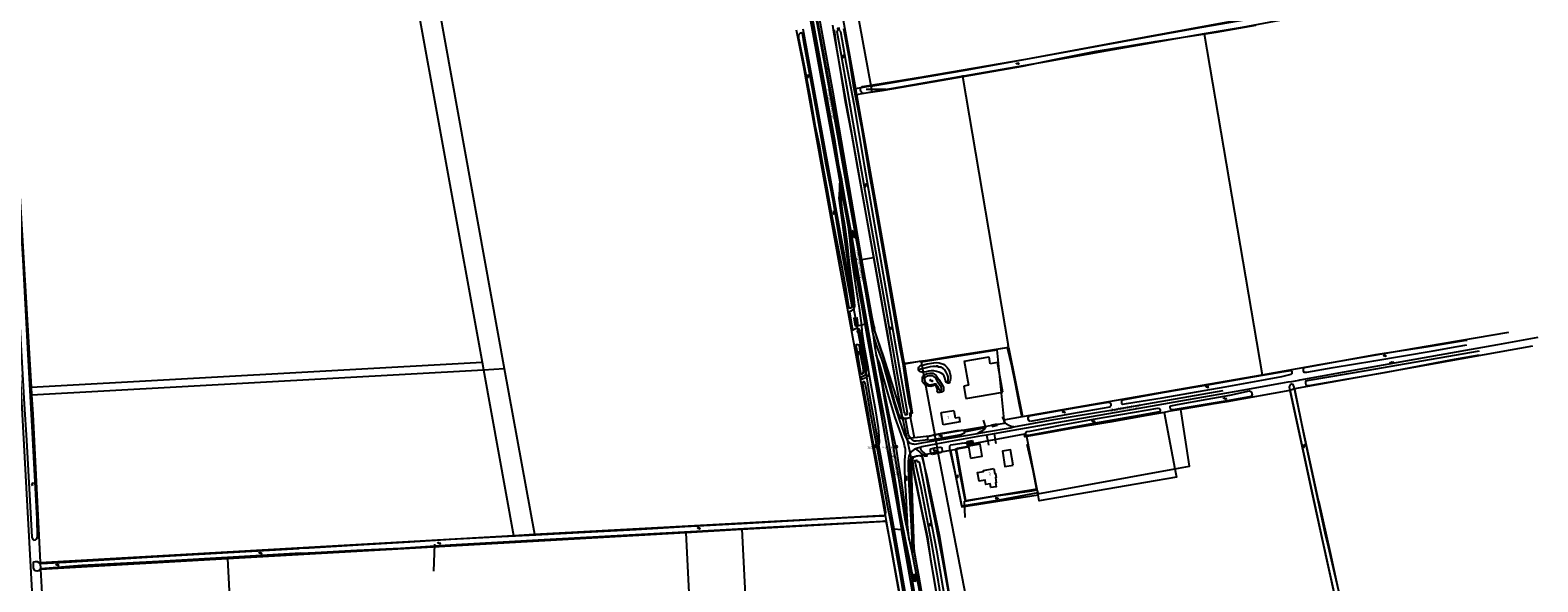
# Model space of a CAD drawing. Header units: metres. Extents: x 51973 to 58000, y 375000 to 380663.
# Tile 31 of 56: x 56781 to 58000, y 377122 to 377568. Entities that reach past the tile are written whole.
import ezdxf
from ezdxf.enums import TextEntityAlignment as Align

# ---------------------------------------------------------------- set-up
doc = ezdxf.new("R2010")
doc.units = ezdxf.units.M
doc.header["$LTSCALE"] = 0.1
doc.layers.get('0').update_dxf_attribs({"linetype": 'CONTINUOUS'})
doc.layers.add('B-WA-OG-TOPOGRAFIE-G', color=253, linetype='CONTINUOUS')
doc.styles.add('ISOCP', font='ISOCP.shx', dxfattribs={"height": 1.8})

# ---------------------------------------------------------------- blocks, each defined once
blk = doc.blocks.new('M01')
at = {"color": 0}
for radius in [1.05, 0.625]:
    blk.add_circle((0, 0), radius, dxfattribs=at)
blk = doc.blocks.new('BIJPIJL')
at = {"color": 0}
blk.add_line((0, 0), (1, 0), dxfattribs=at)
blk = doc.blocks.new('S024')
at = {"color": 0}
for p, q in [((0, 1.2), (6.7, 1.2)), ((0, 0), (6.7, 0)), ((0.2, 1.2), (0.2, 0)), ((1.2, 1.5), (1.2, 1.2)), ((1.2, 0), (1.2, -1.2)), ((2.3, 1.2), (2.3, 0)), ((3.4, 1.5), (3.4, 1.2)), ((3.4, 0), (3.4, -1.2)), ((4.4, 1.2), (4.4, 0)), ((5.4, 1.5), (5.4, 1.2)), ((5.4, 0), (5.4, -1.2)), ((6.5, 1.2), (6.5, 0)), ((0, -1.2), (6.7, -1.2)), ((0.2, -1.2), (0.2, -1.5)), ((2.3, -1.2), (2.3, -1.5)), ((4.4, -1.2), (4.4, -1.5)), ((6.5, -1.2), (6.5, -1.5))]:
    blk.add_line(p, q, dxfattribs=at)
blk = doc.blocks.new('S016')
at = {"color": 0, "linetype": 'Continuous'}
for points in [[(0, -0.4), (2.6, 1.1)], [(2.6, -1.2), (0, 0.4)], [(5.1, -1.2), (1.1, 1.1)], [(1.1, -1.2), (5.1, 1.1)], [(6.2, -0.4), (3.5, 1.1)], [(3.5, -1.2), (6.2, 0.4)]]:
    blk.add_lwpolyline(points, dxfattribs=at)
blk = doc.blocks.new('S012')
at = {"color": 0}
for p, q in [((1.2, 2), (0, 0)), ((1.2, -2), (0, 0)), ((1.4, 0), (0.2, 2)), ((1.4, 0), (0.2, -2))]:
    blk.add_line(p, q, dxfattribs=at)
blk = doc.blocks.new('S026')
at = {"color": 0}
for p, q in [((0, 0), (4.4, 0)), ((0.2, 0.5), (0.2, 0)), ((1.2, 0), (1.2, -0.5)), ((2.2, 0.5), (2.2, 0)), ((3.2, 0), (3.2, -0.5)), ((4.2, 0.5), (4.2, 0))]:
    blk.add_line(p, q, dxfattribs=at)
blk = doc.blocks.new('S022')
at = {"color": 0}
for p, q in [((0, 1.2), (0.3, 1.2)), ((0.3, -2.3), (0.3, 2.3)), ((0.3, 2.1), (1.5, 2.1)), ((0.3, 0), (1.5, 0)), ((1.5, -2.3), (1.5, 2.3)), ((1.5, 1.1), (1.8, 1.1)), ((0, -1.1), (0.3, -1.1)), ((0.3, -2.1), (1.5, -2.1)), ((1.5, -1), (1.8, -1))]:
    blk.add_line(p, q, dxfattribs=at)
blk = doc.blocks.new('S05')
at = {"color": 0}
for p, q in [((0.1, 0.3), (0.4, 0.6)), ((0.1, -0.2), (0.4, 0.1)), ((0.4, 0.6), (0.7, 0.7)), ((0.4, 0.1), (0.7, 0.2)), ((0.7, 0.7), (1, 0.6)), ((0.7, 0.2), (1, 0.1)), ((1, 0.6), (1.3, 0.4)), ((1, 0.1), (1.4, -0.1)), ((1.3, 0.4), (1.7, 0.1)), ((1.7, 0.1), (2, 0)), ((2, 0), (2.3, 0.2)), ((2.3, 0.2), (2.6, 0.4)), ((1.4, -0.1), (1.7, -0.4)), ((1.7, -0.4), (2, -0.5)), ((2, -0.5), (2.3, -0.3)), ((2.3, -0.3), (2.6, -0.1))]:
    blk.add_line(p, q, dxfattribs=at)
blk = doc.blocks.new('S04')
at = {"color": 0}
for p, q in [((0, 0.5), (0.5, 0.5)), ((0, 0.3), (1, 0.3)), ((0, 0), (0.5, 0)), ((0, -0.3), (1, -0.3)), ((0, -0.5), (0.5, -0.5))]:
    blk.add_line(p, q, dxfattribs=at)

msp = doc.modelspace()

# ---------------------------------------------------------------- linework, layer by layer
at = {"layer": 'B-WA-OG-TOPOGRAFIE-G'}
for points in [[(57431.635, 377477.995), (57413.732, 377576.929), (57410.406, 377593.709), (57408.363, 377604.017), (57405.805, 377616.92), (57403.185, 377629.509), (57400.826, 377643.214), (57397.888, 377660.484), (57395.338, 377675.548), (57393.205, 377689.956), (57387.456, 377721.213), (57385.985, 377729.21), (57364.229, 377847.495), (57356.368, 377892.843), (57352.614, 377914.372), (57351.345, 377921.651), (57349.715, 377930.998), (57337.471, 378000)], [(57340.645, 378000), (57352.52, 377932.651), (57357.209, 377905.785), (57359.386, 377893.31), (57359.556, 377892.338), (57359.725, 377891.369), (57367.417, 377848.307), (57395.706, 377691.53), (57402.249, 377652.487), (57404.257, 377640.501), (57404.315, 377640.205), (57409.734, 377612.382), (57416.277, 377577.497), (57427.009, 377519.454), (57435.578, 377472.796)], [(57403.288, 377768.089), (57439.27, 377570.63), (57448.03, 377521.18)], [(57415.241, 377770.12), (57460.47, 377523.35)], [(57453.561, 377517.513), (57452.453, 377518.68), (57452.109, 377520.282), (57452.373, 377521.834), (57453.749, 377522.73), (57503.937, 377530.991), (57585.902, 377545.041), (57664.188, 377559.561), (57753.858, 377576.057), (57787.997, 377582.802), (57860.118, 377594.342), (57947.499, 377608.811), (57948.813, 377610.321), (57947.74, 377617.568), (57944.211, 377660.119)], [(57431.454, 377471.064), (57426.33, 377503.023), (57414.156, 377569.35), (57409.409, 377594.329), (57405.903, 377600.727), (57400.964, 377616.268), (57397.218, 377629.874), (57394.184, 377641.012), (57391.964, 377648.359), (57390.936, 377651.095)], [(57088.434, 377617.319), (57146.154, 377299.983)], [(57105.35, 377618.19), (57164.08, 377294.69)], [(57438.782, 377462.789), (57427.937, 377519.777), (57415.4, 377586.797), (57408.095, 377625.843)], [(57411.545, 377618.276), (57429.725, 377518.206), (57452.863, 377382.985)], [(57460.517, 377523.098), (57538.313, 377536.292), (57612.632, 377549.698), (57680.216, 377562.257), (57728.315, 377570.905), (57803.271, 377583.89), (57879.509, 377597.231), (57948.209, 377609.131)], [(56764.713, 377600.644), (56771.24, 377452.46), (56781.365, 377279.726)], [(57953.023, 377604.141), (57897.42, 377594.783), (57831.248, 377583.786), (57760.869, 377570.682), (57730.223, 377565.379)], [(57400.085, 377568.597), (57405.93, 377539.098), (57434.57, 377380.564), (57466.127, 377209.182), (57472.012, 377176.292)], [(57405.443, 377569.496), (57438.83, 377386.807), (57446.362, 377344.992)], [(57411.134, 377578.82), (57428.937, 377481.934), (57436.019, 377443.162)], [(57429.467, 377572.371), (57430.13, 377568.76), (57462.748, 377384.484)], [(57432.008, 377562.04), (57431.37, 377566.568), (57431.246, 377568.785)], [(57435.123, 377568.213), (57434.928, 377569.935), (57433.607, 377569.751), (57433.761, 377568.093)], [(57435.123, 377568.213), (57436.07, 377567.198), (57440.308, 377542.547), (57446.831, 377508.894), (57455.033, 377459.149), (57463.444, 377410.955), (57475.277, 377343.14), (57483.515, 377295.83), (57490.006, 377259.299), (57489.692, 377259.013)], [(57438.536, 377569.78), (57442.36, 377548.061), (57446.283, 377524.025), (57449.035, 377510.166), (57452.72, 377491.078), (57455.941, 377471.985), (57458.829, 377453.965), (57463.014, 377431.814), (57467.444, 377405.352), (57473.351, 377371.722), (57478.434, 377343.554), (57483.853, 377310.996), (57486.319, 377298.946), (57486.343, 377298.79), (57489.191, 377280.054), (57491.21, 377266.976), (57492.81, 377260.472), (57492.921, 377257.785), (57492.744, 377256.22), (57492.082, 377254.989), (57490.79, 377254.521)], [(57469.603, 377519.679), (57518.345, 377528.03), (57583.064, 377539.17), (57608.982, 377544.688), (57642.831, 377551.29), (57690.492, 377559.324), (57739.761, 377566.745), (57771.954, 377572.558)], [(56757.601, 377567.286), (56761.492, 377492.487), (56767.186, 377385.701), (56773.212, 377272.771), (56778.168, 377183.528), (56782.643, 377100.134), (56787.606, 377005.779), (56787.933, 377000)], [(57417.623, 377497.634), (57411.678, 377529.801), (57406.308, 377558.991), (57405.494, 377564.433), (57405.217, 377565.725), (57404.708, 377566.141), (57404.02, 377566.066), (57403.449, 377565.87), (57402.745, 377565.551), (57402.321, 377564.963), (57402.099, 377564.417), (57401.974, 377563.666), (57401.97, 377562.904), (57402.071, 377561.869), (57402.351, 377560.815), (57406.506, 377539.598), (57412.011, 377511.396), (57415.624, 377490.456), (57418.672, 377475.596)], [(57490.79, 377254.521), (57489.783, 377254.267), (57488.556, 377254.262), (57487.308, 377254.6), (57486.247, 377255.422), (57485.382, 377258.018), (57482.765, 377272.724), (57478.856, 377294.172), (57474.644, 377320.717), (57471.27, 377338.206), (57466.633, 377363.975), (57461.046, 377395.471), (57455.562, 377425.178), (57449.942, 377456.636), (57445.135, 377484.249), (57440.094, 377510.507), (57436.032, 377535.991), (57433.395, 377551.836), (57432.008, 377562.04)], [(57487.938, 377258.624), (57487.51, 377260.054), (57482.016, 377289.564), (57472.791, 377342.567), (57459.342, 377418.615), (57446.232, 377493.835), (57436.723, 377547.832), (57433.415, 377567.066), (57433.761, 377568.093)], [(57730.223, 377565.379), (57702.245, 377560.54), (57651.657, 377551.668), (57602.373, 377542.913), (57535.78, 377531.281), (57534.717, 377531.093)], [(57730.223, 377565.379), (57776.913, 377289.82)], [(57448.03, 377521.18), (57460.47, 377523.35)], [(57448.03, 377521.18), (57448.86, 377516.48)], [(57453.561, 377517.513), (57454.578, 377517.474), (57469.603, 377519.679)], [(57460.47, 377523.35), (57460.517, 377523.098)], [(57460.517, 377523.098), (57461.34, 377518.64)], [(57527.588, 377529.835), (57461.429, 377518.153)], [(57534.717, 377531.093), (57533.529, 377530.883), (57527.588, 377529.835)], [(57534.717, 377531.093), (57571.553, 377313.518)], [(57448.86, 377516.48), (57461.34, 377518.64)], [(57448.86, 377516.48), (57487.527, 377298.449)], [(57461.34, 377518.64), (57461.429, 377518.153)], [(57418.672, 377475.596), (57421.524, 377459.7), (57425.171, 377439.182), (57428.569, 377421.05), (57432.202, 377401.308), (57437.125, 377377.132), (57440.607, 377357.261), (57442.077, 377346.667), (57442.768, 377344.216), (57443.389, 377343.936), (57443.763, 377343.924), (57444.546, 377343.937), (57445.067, 377344.531), (57445.114, 377346.227), (57441.75, 377365.236), (57435.708, 377396.6), (57430.277, 377429.191), (57424.388, 377459.387), (57417.623, 377497.634)], [(57431.454, 377471.064), (57434.084, 377457.178), (57435.42, 377448.998), (57435.344, 377446.012), (57435.219, 377443.466), (57435.064, 377440.013), (57434.908, 377435.281), (57435.023, 377432.111), (57435.562, 377428.247), (57436.265, 377422.967), (57437.052, 377416.915), (57438.027, 377409.375), (57439.371, 377401.843), (57440.897, 377391.234), (57442.517, 377377.355), (57444.741, 377358.484), (57445.338, 377352.082), (57445.322, 377349.296), (57445.114, 377346.227)], [(57495.311, 377122.167), (57491.83, 377140.709), (57488.839, 377154.823), (57486.571, 377166.091), (57484.301, 377178.694), (57483.121, 377186.386), (57481.517, 377196.947), (57479.374, 377210.163), (57475.948, 377230.006), (57471.514, 377254.574), (57466.744, 377280.163), (57463.188, 377299.515), (57459.803, 377319.064), (57456.318, 377339.062), (57451.714, 377364.659), (57448.117, 377384.736), (57445.058, 377402.54), (57440.096, 377429.652), (57436.679, 377448.32), (57434.715, 377459.053), (57431.635, 377477.995)], [(57435.578, 377472.796), (57439.283, 377451.52), (57448.964, 377397.387), (57451.5, 377383.548), (57453.504, 377371.583), (57456.191, 377356.894), (57458.45, 377344.341), (57459.745, 377336.862), (57461.674, 377325.522), (57462.281, 377321.723), (57463.594, 377313.514), (57464.959, 377305.814), (57465.034, 377305.388), (57467.176, 377293.558), (57469.288, 377282.587), (57470.858, 377274.17), (57474.05, 377256.738), (57476.726, 377242.704), (57479.95, 377223.693), (57482.241, 377209.747), (57485.005, 377192.265), (57488.154, 377173.098), (57490.125, 377162.888), (57491.562, 377156.198), (57492.562, 377151.544), (57493.938, 377144.895), (57496.239, 377133.778), (57499.871, 377114.208)], [(57438.782, 377462.789), (57452.764, 377383.521), (57459.662, 377344.468), (57463.811, 377324.335), (57465.962, 377317.801), (57467.954, 377311.043), (57471.159, 377302.447), (57473.222, 377293.747), (57475.848, 377281.927), (57479.445, 377268.462), (57481.51, 377262.019), (57482.727, 377258.49), (57483.602, 377256.258), (57484.68, 377254.896), (57486.126, 377254.2), (57488.556, 377254.262)], [(57436.679, 377448.32), (57436.309, 377434.55), (57436.92, 377426.164), (57437.958, 377418.406), (57438.845, 377412.891), (57439.918, 377405.24), (57441.31, 377395.227), (57442.458, 377384.503), (57444.093, 377371.347), (57445.722, 377359.953), (57446.838, 377351.061), (57447.415, 377345.391), (57446.947, 377343.467), (57445.942, 377342.443), (57444.46, 377341.251), (57443.173, 377340.757), (57445.798, 377325.714), (57447.512, 377326.836), (57448.761, 377327.311), (57449.72, 377327.281), (57450.817, 377326.992), (57451.638, 377325.026), (57453.417, 377315.137), (57455.054, 377305.635), (57456.064, 377300.02), (57456.696, 377295.086), (57456.673, 377292.556), (57456.247, 377290.37), (57455.408, 377288.966), (57453.854, 377288.278)], [(56777.54, 377236.957), (56782.025, 377158.424), (56782.635, 377156.445), (56783.543, 377156.061), (56784.967, 377156.302), (56786.021, 377156.985), (56786.499, 377158.777), (56786.367, 377173.236), (56782.553, 377243.189), (56778.736, 377311.145), (56774.927, 377382.604), (56771.739, 377436.63), (56771.283, 377438.568), (56770.016, 377438.837), (56768.028, 377438.664), (56767.219, 377437.892), (56766.969, 377436.611), (56766.861, 377434.458), (56767.93, 377406.85), (56771.787, 377338.108), (56775.8, 377266.05), (56777.54, 377236.957)], [(57445.877, 377351.885), (57434.99, 377432.62), (57436.019, 377443.162)], [(57436.019, 377443.162), (57441.604, 377412.582), (57455.769, 377330.704)], [(57453.854, 377288.278), (57452.454, 377288.023), (57452.917, 377286.184), (57455.236, 377286.95), (57456.44, 377287.433), (57457.586, 377288.089), (57458.203, 377288.686), (57458.61, 377289.487), (57458.903, 377290.502), (57458.923, 377291.869), (57458.925, 377292.014), (57458.279, 377295.868), (57456.629, 377304.593), (57455.485, 377311.82), (57454.25, 377319.171), (57453.627, 377324.773), (57453.206, 377329.961), (57452.566, 377335.436), (57451.234, 377343.731), (57450.34, 377350.113), (57449.216, 377356.854), (57448.034, 377363.892), (57447.026, 377370.987), (57446.136, 377376.82), (57445.275, 377383.536), (57444.655, 377389.621), (57443.875, 377398.102), (57442.552, 377409.696), (57440.586, 377421.876), (57440.096, 377429.652)], [(57464.52, 377286.107), (57463.003, 377293.749), (57461.868, 377299.582), (57460.667, 377306.016), (57459.432, 377312.775), (57458.124, 377321.075), (57457.321, 377325.774), (57456.117, 377332.336), (57454.801, 377338.932), (57453.685, 377343.878), (57452.551, 377350.053), (57451.467, 377356.071), (57450.233, 377362.862), (57448.756, 377370.411), (57447.269, 377378.857), (57446.277, 377386.041), (57445.636, 377391.898), (57442.552, 377409.696)], [(57452.863, 377382.985), (57462.748, 377384.484)], [(57452.863, 377382.985), (57463.246, 377325.916), (57470.622, 377304.911), (57485.55, 377257)], [(57462.748, 377384.484), (57478.8, 377293.8), (57485.55, 377257)], [(57445.877, 377351.885), (57446.362, 377344.992)], [(57446.362, 377344.992), (57449.235, 377329.339)], [(57454.312, 377291.092), (57455.261, 377291.994), (57455.686, 377293.083), (57455.845, 377294.916), (57455.665, 377297.649), (57454.325, 377305.389), (57452.709, 377313.885), (57451.432, 377320.586), (57450.78, 377322.952), (57450.213, 377324.283), (57449.13, 377324.922)], [(57449.235, 377329.339), (57455.769, 377330.704)], [(57449.235, 377329.339), (57456.933, 377288.134), (57459.661, 377271.472), (57478.995, 377165.062)], [(57455.769, 377330.704), (57467.637, 377264.911), (57472.651, 377235.967), (57485.229, 377164.609)], [(57448.374, 377313.197), (57448.888, 377314.204), (57450.104, 377314.325), (57451.087, 377313.956)], [(57448.374, 377313.197), (57448.819, 377310.925), (57451.762, 377293.265)], [(57451.762, 377293.265), (57452.148, 377291.415), (57452.46, 377290.806), (57452.886, 377290.519), (57453.51, 377290.428), (57453.977, 377290.655), (57454.312, 377291.092), (57454.517, 377292.942), (57454.305, 377295.886), (57453.36, 377300.348), (57452.204, 377306.997), (57451.232, 377313.023), (57451.087, 377313.956)], [(57462.281, 377321.723), (57463.949, 377316.688), (57465.723, 377311.469), (57468.015, 377305.369), (57469.07, 377302.36), (57470.146, 377299.179), (57472.212, 377292.171), (57474.973, 377281.612), (57479.172, 377267.072), (57483.774, 377252.83), (57487.594, 377241.99), (57489.162, 377238.5), (57490.149, 377236.562), (57491.126, 377235.469), (57491.842, 377234.791), (57492.536, 377234.432), (57493.391, 377234.132), (57494.241, 377233.857), (57495.02, 377233.769), (57495.826, 377233.73), (57497.646, 377233.99), (57503.031, 377234.977), (57514.609, 377236.802), (57533.754, 377240.047), (57546.919, 377242.332), (57554.039, 377243.568), (57573.297, 377246.962), (57576.251, 377247.508), (57608.605, 377253.483), (57656.161, 377261.457), (57659.145, 377261.957), (57660.673, 377262.213), (57700.629, 377269.108), (57745.527, 377277.092)], [(58000, 377319.791), (57967.334, 377314.008), (57908.011, 377303.424), (57859.871, 377294.869), (57807.471, 377285.365), (57806.68, 377285.221), (57800.63, 377284.147), (57797.738, 377283.633), (57791.806, 377282.58), (57760.536, 377277.029), (57711.095, 377268.356), (57658.869, 377259.263), (57617.001, 377252.002), (57575.418, 377244.695), (57560.24, 377242.037), (57554.193, 377240.978), (57546.929, 377239.706), (57514.496, 377233.85), (57501.804, 377231.366), (57501.16, 377231.206), (57498.215, 377230.475), (57496.55, 377229.73), (57495.629, 377229.318), (57494.38, 377228.417), (57493.294, 377227.656)], [(57501.285, 377300.69), (57571.825, 377312.182)], [(58000, 377319.791), (57967.334, 377314.008), (57908.011, 377303.424), (57859.871, 377294.869), (57807.471, 377285.365), (57806.68, 377285.221), (57800.63, 377284.147), (57797.738, 377283.633), (57791.806, 377282.58), (57760.536, 377277.029), (57711.095, 377268.356), (57658.869, 377259.263), (57617.001, 377252.002), (57575.418, 377244.695), (57560.24, 377242.037)], [(57571.825, 377312.182), (57571.553, 377313.518)], [(57571.825, 377312.182), (57583.271, 377255.865)], [(57776.913, 377289.82), (57823.749, 377298.08), (57910.021, 377312.806), (57976.642, 377324.156)], [(57995.762, 377312.96), (57803.124, 377278.315)], [(57942.799, 377317.407), (57940.386, 377317.076), (57909.574, 377312.008), (57868.707, 377305.861), (57830.222, 377298.798), (57810.902, 377295.431), (57810.272, 377294.822), (57810.091, 377293.919), (57810.183, 377293.032), (57810.328, 377292.194), (57810.887, 377291.757), (57813.228, 377291.816), (57834.529, 377295.495), (57867.432, 377301.126), (57915.411, 377309.223), (57934.83, 377312.491)], [(57934.83, 377312.491), (57942.64, 377313.997)], [(56781.365, 377279.726), (57146.154, 377299.983)], [(57146.154, 377299.983), (57147.287, 377293.756)], [(57491.562, 377156.198), (57490.608, 377163.68), (57490.577, 377164.403), (57490.312, 377170.594), (57489.719, 377180.347), (57489.055, 377192.263), (57488.403, 377203.391), (57488.041, 377214.592), (57487.921, 377220.426), (57488.229, 377223.926), (57488.464, 377226.131), (57488.512, 377227.63), (57488.489, 377228.521), (57488.453, 377229.571), (57488.27, 377230.626), (57487.824, 377232.414), (57487.106, 377235.609), (57485.03, 377241.721), (57480.198, 377255.156), (57474.987, 377272.234), (57471.003, 377286.347), (57467.508, 377299.009), (57466.743, 377301.05), (57464.959, 377305.814)], [(57466.743, 377301.05), (57469.083, 377286.923), (57470.728, 377278.447), (57474.439, 377259.993), (57478.435, 377242.071), (57480.986, 377229.484), (57482.855, 377217.262), (57485.163, 377204.06), (57486.903, 377190.78), (57488.11, 377178.732), (57490.577, 377164.403)], [(57486.343, 377298.79), (57506.273, 377301.65), (57528.992, 377305.335), (57570.885, 377311.793), (57574.338, 377297.2), (57577.282, 377282.789), (57580.546, 377265.824), (57582.586, 377255.542)], [(57501.285, 377300.69), (57487.527, 377298.449)], [(57501.285, 377300.69), (57501.364, 377300.26)], [(57501.364, 377300.26), (57562.468, 377310.031), (57568.043, 377253.217)], [(57501.364, 377300.26), (57512.255, 377240.832)], [(57536.04, 377300.69), (57556.14, 377304.19)], [(57536.04, 377300.69), (57539.39, 377281.23)], [(57557.13, 377298.57), (57556.14, 377304.19)], [(57952.606, 377305.683), (57929.401, 377301.618), (57877.255, 377291.602), (57814.783, 377280.747), (57813.343, 377280.731), (57812.506, 377281.331), (57812.434, 377282.825), (57812.413, 377284.763), (57815.008, 377285.4), (57861.204, 377293.276), (57952.699, 377309.209)], [(56781.732, 377273.457), (57147.216, 377293.753), (57147.254, 377293.755), (57147.287, 377293.756)], [(57147.287, 377293.756), (57164.08, 377294.69)], [(57147.287, 377293.756), (57171.63, 377159.781)], [(57164.08, 377294.69), (57188.49, 377160.74)], [(57466.18, 377227.964), (57467.464, 377235.139), (57467.367, 377240.101), (57466.852, 377246.705), (57464.609, 377260.566), (57461.908, 377275.421), (57458.923, 377291.869)], [(57487.527, 377298.449), (57487.63, 377297.87), (57493.85, 377258.82), (57491.82, 377258.38), (57495.58, 377238.91)], [(57522.697, 377282.869), (57523.194, 377285.116), (57523.088, 377287.974), (57522.586, 377289.809), (57521.431, 377291.874), (57520.281, 377293.703), (57519.108, 377294.808), (57517.231, 377295.764), (57515.322, 377296.289), (57512.863, 377296.545), (57510.617, 377296.489), (57508.459, 377296.221), (57504.107, 377295.119), (57502.057, 377294.631), (57499.175, 377293.769), (57498.963, 377295.104), (57499.45, 377296.011), (57500.131, 377296.625), (57501.001, 377297.214), (57503.475, 377297.816), (57506.192, 377298.486), (57511.426, 377299.35), (57513.945, 377299.601), (57515.78, 377299.523), (57517.46, 377298.974), (57519.249, 377298.224), (57521.026, 377296.941)], [(57521.026, 377296.941), (57522.3, 377295.603), (57523.58, 377293.668), (57524.459, 377291.313), (57524.938, 377288.971), (57524.992, 377286.89), (57524.766, 377285.168), (57524.531, 377283.987), (57524.258, 377283.379), (57523.761, 377282.943), (57522.697, 377282.869), (57521.601, 377283.393), (57520.923, 377284.877), (57520.487, 377287.161), (57519.736, 377288.539), (57518.642, 377290.144), (57517.326, 377291.146), (57515.447, 377291.828), (57513.617, 377292.465), (57511.423, 377292.833), (57509.408, 377292.847), (57507.417, 377292.636), (57505.606, 377292.249), (57503.312, 377291.908), (57501.754, 377291.894), (57500.767, 377292.046), (57499.382, 377293.076), (57499.175, 377293.769)], [(57514.334, 377277.944), (57513.67, 377279.974), (57512.934, 377281.564), (57510.829, 377280.734), (57509.07, 377280.224), (57507.056, 377280.441), (57505.716, 377280.897), (57504.067, 377281.833), (57503.228, 377282.845), (57502.377, 377284.08), (57502.185, 377286.044), (57502.42, 377287.416), (57502.652, 377288.534), (57503.078, 377289.137), (57504.187, 377289.827), (57505.574, 377290.462), (57507.037, 377290.875), (57508.582, 377291.067), (57509.791, 377291.092), (57510.657, 377290.95), (57511.557, 377290.464), (57512.383, 377289.853), (57513.235, 377289.037), (57515.412, 377285.904), (57518.796, 377280.767), (57519.221, 377279.527)], [(57515.039, 377283.188), (57514.175, 377285.015), (57513.32, 377286.511), (57512.58, 377287.64), (57511.594, 377288.422), (57510.62, 377288.777), (57509.026, 377288.834), (57507.602, 377288.848), (57506.311, 377288.615), (57505.044, 377288.179), (57504.188, 377287.443), (57504.011, 377286.488), (57504.037, 377285.502), (57504.25, 377284.58), (57504.602, 377283.869), (57505.045, 377283.194), (57505.864, 377282.57), (57506.493, 377282.143), (57507.446, 377281.732), (57508.805, 377281.676), (57509.979, 377281.804), (57511.275, 377282.176), (57512.129, 377282.435), (57513.008, 377282.477), (57513.699, 377281.616), (57514.316, 377280.439), (57514.86, 377279.144), (57515.542, 377277.806), (57516.141, 377277.234), (57516.94, 377277.183)], [(57563.03, 377299.61), (57557.13, 377298.57)], [(57567.23, 377275.8), (57563.03, 377299.61)], [(57583.271, 377255.865), (57646.82, 377266.919), (57720.935, 377279.948), (57776.913, 377289.82)], [(57792.87, 377288.393), (57800.58, 377290.126), (57801.343, 377290.738), (57801.362, 377291.748), (57801.312, 377292.366), (57800.84, 377292.909), (57800.062, 377293.029), (57791.271, 377291.687), (57769.311, 377287.685), (57735.847, 377281.805), (57696.284, 377275.044), (57664.101, 377269.244), (57663.337, 377268.607), (57663.189, 377267.365), (57663.343, 377266.604), (57663.673, 377266.174), (57664.446, 377266.085), (57667.363, 377266.444), (57696.157, 377271.042), (57746.98, 377280.008), (57779.628, 377285.838), (57792.87, 377288.393)], [(56781.365, 377279.726), (56781.732, 377273.457)], [(57454.095, 377284.042), (57453.704, 377283.552), (57453.695, 377282.669), (57455.088, 377274.862), (57457.754, 377260.726), (57460.656, 377243.786), (57464.564, 377223.101), (57469.135, 377197.263), (57471.877, 377182.484), (57472.312, 377178.363), (57472.232, 377177.456), (57472.104, 377176.805), (57471.896, 377176.481), (57471.585, 377176.103), (57471.264, 377175.808), (57470.638, 377175.516), (57469.652, 377175.497), (57441.4, 377173.965), (57403.069, 377171.768), (57355.854, 377169.09), (57310.054, 377166.742), (57270.793, 377164.301), (57229.406, 377162.181), (57189.568, 377159.994), (57162.002, 377158.631), (57120.816, 377156.422), (57087.767, 377154.394), (57045.988, 377151.938), (57006.127, 377149.611)], [(57486.692, 377114.423), (57484.044, 377130.77), (57481.688, 377142.455), (57478.968, 377159.313), (57476.333, 377172.252), (57474.063, 377184.048), (57470.96, 377200.658), (57468.101, 377217.362), (57466.18, 377227.964), (57464.379, 377237.907), (57460.889, 377255.935), (57456.811, 377279.283), (57455.883, 377282.885), (57455.372, 377284.014), (57454.626, 377284.152), (57454.095, 377284.042)], [(57515.359, 377000), (57515.288, 377002.031), (57514.95, 377009.207), (57513.39, 377017.96), (57510.786, 377028.056), (57507.353, 377043.691), (57503.285, 377069.735), (57498.456, 377097.666), (57493.42, 377128.483), (57489.997, 377145.027), (57487.119, 377159.334), (57483.844, 377175.523), (57481.028, 377192.766), (57477.253, 377215.653), (57473.78, 377231.601), (57472.81, 377235.911), (57470.692, 377248.484), (57467.794, 377267.376), (57465.202, 377282.03), (57464.52, 377286.107)], [(57519.221, 377279.527), (57519.374, 377278.339), (57519.306, 377277.407), (57518.96, 377276.515), (57518.325, 377275.925), (57517.613, 377275.547), (57516.428, 377275.279), (57515.311, 377275.328), (57514.65, 377275.527), (57514.234, 377276.252), (57514.334, 377277.944)], [(57516.94, 377277.183), (57517.641, 377277.625), (57517.618, 377278.7), (57517.338, 377279.688), (57516.594, 377280.907), (57515.039, 377283.188)], [(57539.39, 377281.23), (57535.76, 377280.6)], [(57535.76, 377280.6), (57537.49, 377270.54)], [(57537.49, 377270.54), (57567.23, 377275.8)], [(57799.274, 377277.055), (57748.325, 377267.731), (57735.016, 377265.576), (57711.288, 377261.59)], [(57750.781, 377273.324), (57766.876, 377276.678), (57768.428, 377275.834), (57768.913, 377273.419), (57768.105, 377272.253), (57759.28, 377270.533)], [(57809.045, 377250.171), (57802.904, 377279.777), (57802.161, 377281.873), (57800.885, 377282.08), (57799.563, 377281.512), (57798.859, 377280.009), (57799.906, 377275.481), (57810.812, 377225.61), (57826.216, 377154.474), (57845.336, 377067.767), (57849.418, 377049.099), (57850.33, 377046.729), (57851.92, 377043.148), (57858.833, 377033.813), (57876.123, 377009.382)], [(57803.124, 377278.315), (57799.274, 377277.055)], [(57799.274, 377277.055), (57809.886, 377228.471), (57817.249, 377194.646), (57825.865, 377155.25), (57835.614, 377111.355), (57844.044, 377073.868), (57846.783, 377061.143)], [(57803.124, 377278.315), (57810.851, 377241.007), (57827.786, 377161.904), (57830.408, 377150.789), (57835.248, 377129.809), (57840.074, 377109.436), (57844.038, 377092.892), (57854.865, 377050.158), (57858.305, 377044.651), (57862.868, 377037.389), (57866.057, 377031.89), (57870.229, 377026.369), (57876.942, 377016.057), (57886.297, 377002.683), (57888.197, 377000)], [(56781.732, 377273.457), (56782.65, 377257.8), (56788.74, 377138.035)], [(57588.555, 377256.546), (57596.437, 377257.919), (57626.76, 377263.187), (57647.497, 377266.725)], [(57653.887, 377263.556), (57622.916, 377258.052), (57589.48, 377252.082)], [(57647.497, 377266.725), (57652.835, 377267.482)], [(57652.835, 377267.482), (57654.23, 377267.112), (57654.573, 377266.064), (57654.589, 377264.625), (57653.887, 377263.556)], [(57759.28, 377270.533), (57748.817, 377268.595), (57705.016, 377261.307), (57703.414, 377261.307), (57702.76, 377261.957), (57702.498, 377263.695), (57702.595, 377264.359), (57703.263, 377264.758), (57708.671, 377265.705), (57732.527, 377269.958), (57750.781, 377273.324)], [(57485.55, 377257), (57489.571, 377238.107)], [(57487.938, 377258.624), (57488.262, 377257.227), (57489.977, 377257.58), (57489.692, 377259.013)], [(57506.696, 377237.101), (57500.075, 377236.393), (57497.19, 377236.027), (57495.579, 377235.963), (57494.459, 377236.527), (57493.122, 377237.819), (57492.014, 377239.217), (57491.009, 377241.201), (57488.556, 377254.262)], [(57568.043, 377253.217), (57568.33, 377250.42), (57512.255, 377240.832)], [(57517.28, 377259.14), (57527.65, 377260.98)], [(57519.03, 377249.29), (57517.28, 377259.14)], [(57532.86, 377251.7), (57519.03, 377249.29)], [(57527.65, 377260.98), (57528.72, 377254.79)], [(57528.72, 377254.79), (57532.22, 377255.4)], [(57532.86, 377251.7), (57532.22, 377255.4)], [(57546.919, 377242.332), (57549.319, 377243.883), (57551.291, 377244.908), (57552.12, 377245.606), (57552.835, 377246.276), (57553.417, 377247.002), (57551.873, 377252.245), (57551.654, 377252.955)], [(57576.251, 377247.508), (57574.049, 377247.841), (57572.138, 377248.709), (57570.243, 377249.92), (57569.381, 377250.596), (57568.242, 377252.775), (57567.372, 377255.193), (57567.291, 377255.758)], [(57568.043, 377253.217), (57583.271, 377255.865)], [(57673.65, 377259.613), (57692.713, 377262.696), (57693.886, 377262.601), (57694.427, 377261.599), (57694.493, 377260.878), (57694.505, 377260.058), (57693.99, 377259.654), (57677.596, 377256.761), (57640.651, 377250.349), (57599.661, 377242.711), (57587.711, 377240.592), (57586.491, 377240.624), (57585.939, 377240.832), (57585.776, 377241.708), (57585.798, 377242.598), (57586.181, 377243.26), (57587.018, 377243.793), (57589.447, 377244.211), (57613.832, 377248.879), (57640.66, 377253.845), (57673.65, 377259.613)], [(57697.894, 377259.33), (57683.743, 377256.915), (57653.951, 377251.523), (57622.919, 377246.217), (57597.451, 377241.681), (57586.44, 377239.871)], [(57589.48, 377252.082), (57588.51, 377252.543), (57587.831, 377253.864), (57587.815, 377255.248), (57588.555, 377256.546)], [(57711.288, 377261.59), (57701.376, 377259.925), (57697.894, 377259.33)], [(57697.894, 377259.33), (57706.415, 377213.777)], [(57706.415, 377213.777), (57718.249, 377215.958), (57711.288, 377261.59)], [(57495.58, 377238.91), (57498.212, 377239.261), (57512.255, 377240.832)], [(57507.29, 377236.558), (57506.702, 377237.06), (57506.696, 377237.101), (57506.502, 377238.357), (57506.629, 377239.383), (57507.313, 377240.099), (57512.352, 377241.414), (57530.352, 377244.65), (57533.537, 377245.026), (57535.11, 377244.919), (57535.888, 377244.379), (57536.023, 377243.557), (57536.09, 377243.146), (57535.892, 377242.307), (57535.325, 377241.854), (57533.321, 377241.212), (57521.089, 377239.038), (57507.29, 377236.558)], [(57512.255, 377240.832), (57512.372, 377240.194), (57514.69, 377227.56)], [(57586.44, 377239.871), (57585.162, 377239.661), (57584.755, 377241.672), (57538.748, 377233.157), (57539.096, 377231.164), (57529.926, 377229.574)], [(57536.023, 377243.557), (57553.417, 377247.002)], [(57554.193, 377240.978), (57555.093, 377235.96), (57555.662, 377232.791)], [(57560.24, 377242.037), (57561.084, 377237.15), (57561.618, 377234.057)], [(57586.44, 377239.871), (57594.862, 377197.307)], [(57822.602, 377188.134), (57809.045, 377250.171)], [(57489.571, 377238.107), (57495.58, 377238.91)], [(57489.571, 377238.107), (57492.79, 377222.98)], [(57493.294, 377227.656), (57492.265, 377226.112), (57491.36, 377224.221), (57490.86, 377221.903), (57490.645, 377219.52), (57490.584, 377215.796)], [(57496.55, 377229.73), (57498.762, 377228.265), (57500.17, 377227.187), (57501.321, 377226.181), (57503.659, 377224.123), (57506.13, 377224.235), (57503.817, 377226.305), (57502.063, 377227.912), (57501.175, 377228.773), (57500.947, 377229.81), (57501.067, 377230.576), (57501.16, 377231.206)], [(57501.44, 377224.79), (57514.69, 377227.56)], [(57510.51, 377225.247), (57509.431, 377225.504), (57508.941, 377226.67), (57508.66, 377227.849), (57508.682, 377229.126), (57509.134, 377229.754), (57511.97, 377230.554), (57516.501, 377231.287), (57517.591, 377230.979), (57518.068, 377230.004), (57518.092, 377228.547), (57518.034, 377227.513), (57517.505, 377226.894), (57516.702, 377226.608), (57510.51, 377225.247)], [(57514.807, 377226.952), (57514.69, 377227.56)], [(57514.807, 377226.952), (57524.953, 377228.711)], [(57514.807, 377226.952), (57558.62, 377000.02)], [(57534.41, 377234.489), (57536.303, 377234.639), (57537.424, 377234.698), (57538.36, 377234.141), (57538.495, 377233.183), (57538.454, 377232.078), (57537.792, 377231.451), (57530.508, 377230.112), (57529.194, 377229.581), (57529.067, 377228.784), (57529.474, 377226.59), (57531.806, 377213.527), (57536.705, 377187.591), (57559.953, 377191.545), (57590.619, 377195.994), (57594.883, 377196.736), (57595.542, 377194.28), (57564.324, 377188.233), (57534.206, 377183.385), (57529.065, 377209.494), (57524.761, 377228.52), (57524.465, 377230.411), (57524.371, 377231.285), (57524.522, 377232.228), (57525.284, 377232.999), (57534.258, 377234.507), (57534.195, 377234.521)], [(57524.953, 377228.711), (57529.926, 377229.574)], [(57524.953, 377228.711), (57534.199, 377182.912), (57595.773, 377192.703)], [(57594.862, 377197.307), (57537.445, 377187.689), (57529.926, 377229.574)], [(57538.331, 377235.731), (57542.764, 377236.501)], [(57538.673, 377233.762), (57538.331, 377235.731)], [(57539.855, 377233.967), (57538.673, 377233.762)], [(57541.216, 377222.403), (57550.588, 377224.04), (57548.977, 377233.494), (57539.623, 377231.89), (57541.216, 377222.403)], [(57539.855, 377233.967), (57541.924, 377234.326), (57541.753, 377235.311), (57539.684, 377234.952), (57539.855, 377233.967)], [(57543.106, 377234.531), (57541.924, 377234.326)], [(57542.764, 377236.501), (57543.106, 377234.531)], [(57575.542, 377216.589), (57573.571, 377228.99), (57567.018, 377227.845), (57568.989, 377215.445), (57575.542, 377216.589)], [(57594.883, 377196.736), (57591.886, 377212.275), (57587.042, 377233.346)], [(57490.584, 377215.796), (57491.053, 377206.155), (57491.987, 377186.486), (57493.093, 377167.473), (57493.556, 377157.229), (57493.81, 377152.815), (57493.938, 377144.895)], [(57532.938, 377000), (57531.589, 377003.821), (57527.461, 377015.193), (57523.7, 377025.491), (57519.651, 377036.918), (57516.957, 377042.197), (57514.792, 377045.28), (57513.286, 377048.513), (57511.368, 377056.998), (57506.935, 377081.184), (57503.675, 377102.662), (57499.289, 377127.521), (57496.03, 377144.409), (57494.935, 377154.591), (57494.2, 377165.677), (57493.455, 377179.262), (57492.691, 377193.464), (57492.263, 377208.202), (57492.138, 377217.292), (57492.314, 377219.225), (57492.701, 377220.993), (57493.278, 377221.91), (57494.957, 377222.962)], [(57492.79, 377222.98), (57501.44, 377224.79)], [(57492.79, 377222.98), (57495.363, 377148.567), (57513.992, 377043.513)], [(57492.79, 377222.98), (57496.15, 377205.89), (57505.93, 377158.67), (57520.78, 377067.17), (57523.95, 377051.24), (57536.601, 377000)], [(57545.485, 377000), (57543.451, 377011.97), (57537.195, 377038.834), (57533.535, 377054.711), (57530.791, 377068.614), (57527.629, 377087.959), (57523.048, 377115.901), (57518.831, 377139.489), (57513.619, 377166.345), (57507.679, 377195.347), (57503.677, 377217.682), (57502.539, 377222.671), (57501.928, 377223.484), (57500.562, 377223.897), (57499.318, 377224.059), (57497.574, 377223.909), (57496.289, 377223.467), (57494.957, 377222.962), (57494.397, 377222.37), (57494.12, 377221.45), (57494.201, 377219.795), (57495.276, 377211.584), (57498.338, 377197.093), (57501.761, 377179.538)], [(57496.372, 377219.077), (57496.187, 377220.475), (57497.8, 377220.806), (57497.966, 377219.44)], [(57539.91, 377000), (57539.455, 377000.518), (57535.088, 377020.574), (57528.693, 377045.096), (57524.072, 377069.19), (57519.73, 377093.12), (57515.29, 377122.251), (57509.608, 377154.528), (57501.122, 377198.238), (57496.415, 377219.342)], [(57497.966, 377219.44), (57499.07, 377219.53), (57499.681, 377219.313), (57503.427, 377200.747), (57513.591, 377147.807), (57521.542, 377101.768), (57524.529, 377088.232), (57526.477, 377072.972), (57529.868, 377057.337), (57536.575, 377028.334), (57541.914, 377004.412), (57542.095, 377002.587), (57541.786, 377000.199)], [(57501.44, 377224.79), (57505.53, 377208.7), (57515.8, 377160.27), (57531.01, 377070.1), (57533.988, 377054.577)], [(57560.001, 377213.878), (57560.719, 377209.761), (57561.31, 377209.864), (57561.866, 377206.672), (57561.275, 377206.569), (57561.993, 377202.451), (57561.303, 377202.331), (57561.845, 377199.222), (57557.5, 377198.465), (57556.96, 377201.564), (57553.512, 377200.963), (57552.893, 377204.519), (57548.164, 377203.695), (57546.928, 377210.788), (57551.656, 377211.612), (57551.519, 377212.4), (57560.001, 377213.878)], [(57595.643, 377193.36), (57706.415, 377213.777)], [(57706.415, 377213.777), (57707.687, 377206.983), (57682.618, 377202.756), (57596.747, 377187.779), (57595.773, 377192.703)], [(57594.862, 377197.307), (57595.643, 377193.36)], [(57595.643, 377193.36), (57595.773, 377192.703)], [(57501.761, 377179.538), (57506.291, 377158.414), (57508.801, 377140.354), (57511.777, 377123.742), (57514.97, 377104.167), (57517.341, 377086.34), (57520.162, 377068.64), (57522.821, 377055.083), (57525.822, 377041.852), (57529.742, 377025.547), (57532.66, 377013.941), (57535.765, 377003.574)], [(57822.602, 377188.134), (57831.949, 377146.117), (57840.058, 377108.552), (57849.892, 377062.457), (57852.072, 377052.412), (57852.54, 377050.516), (57853.127, 377048.799), (57853.754, 377047.33), (57854.397, 377046.133), (57855.392, 377044.43), (57863.157, 377033.28), (57882, 377006.925), (57886.998, 377000)], [(56999.375, 377145.604), (57011.153, 377146.12), (57044.815, 377147.823), (57080.062, 377149.597), (57120.314, 377152.242), (57153.826, 377154.027), (57196.385, 377156.414), (57245.511, 377159.209), (57314.787, 377163.05), (57381.786, 377166.849), (57438.165, 377169.795), (57470.185, 377171.462), (57471.179, 377171.507), (57471.971, 377171.437), (57472.523, 377171.184), (57473.049, 377170.15), (57474.66, 377161.815), (57476.881, 377150.046), (57479.422, 377136.175), (57483.408, 377113.93)], [(57188.49, 377160.74), (57472.012, 377176.292)], [(57356.229, 377164.831), (57472.878, 377171.454)], [(57472.012, 377176.292), (57472.878, 377171.454)], [(57472.878, 377171.454), (57494.889, 377048.452), (57506.695, 377000)], [(56788.74, 377138.035), (57171.539, 377159.777), (57171.609, 377159.78), (57171.63, 377159.781)], [(56940.13, 377141.29), (56940.177, 377141.293), (57310.94, 377162.26)], [(57171.63, 377159.781), (57171.64, 377159.782), (57188.49, 377160.74)], [(57310.94, 377162.26), (57356.229, 377164.831)], [(57310.94, 377162.26), (57318.913, 377000)], [(57356.229, 377164.831), (57364.517, 377000)], [(57478.995, 377165.062), (57499.127, 377051.491), (57509.798, 377000)], [(57478.995, 377165.062), (57485.229, 377164.609)], [(57515.617, 377000), (57515.588, 377000.366), (57510.22, 377028.49), (57504.884, 377052.412), (57495.944, 377105.158), (57485.229, 377164.609)], [(56999.375, 377145.604), (56953.905, 377142.748), (56884.603, 377138.714), (56822.279, 377135.412), (56789.261, 377132.689), (56788.328, 377132.244), (56787.702, 377131.182), (56786.266, 377130.963), (56784.95, 377131.144), (56784.102, 377131.772), (56783.389, 377133.594), (56783.265, 377137.906), (56783.655, 377138.539), (56784.903, 377138.732), (56786.254, 377138.628), (56787.511, 377138.031), (56787.97, 377137.46), (56789.439, 377137.23), (56809.708, 377138.273), (56875.241, 377142.144), (56940.643, 377145.894), (56998.177, 377149.132)], [(57006.127, 377149.611), (56998.177, 377149.132)], [(56788.74, 377138.035), (56788.763, 377137.587), (56789.016, 377132.605)], [(56789.016, 377132.605), (56940.13, 377141.29)], [(56789.016, 377132.605), (56789.76, 377117.98), (56796.217, 377000)], [(56940.13, 377141.29), (56947.505, 377000)]]:
    msp.add_lwpolyline(points, dxfattribs=at)

# ---------------------------------------------------------------- block references
for name, p, rotation in [('S05', (57438.815, 377545.739), 99.20796905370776), ('S05', (57410.165, 377529.679), 100.5457343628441), ('S04', (57424.674, 377537.214), 10.59783210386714), ('S05', (57578.157, 377540.948), 19.14137379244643), ('S04', (57428.753, 377487.909), 189.0975994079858), ('S05', (57456.871, 377441.564), 101.186329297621), ('S05', (57429.934, 377422.301), 287.1659460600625), ('S04', (57446.829, 377416.835), 10.35358573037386), ('S016', (57445.734, 377406.501), 281.4784820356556), ('S04', (57440.493, 377394.088), 188.1744146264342), ('S04', (57450.82, 377359.658), 190.2719382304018), ('S024', (57449.19, 377329.271), 97.53025334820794), ('S04', (57463.069, 377328.175), 13.00254019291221), ('S05', (57477.045, 377325.866), 90.97393443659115), ('S05', (57451.096, 377305.948), 98.04906170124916), ('S04', (57454.204, 377305.884), 189.8424231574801), ('S05', (57875.111, 377304.9), 9.02919884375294), ('S012', (57881.907, 377298.758), 101.1301110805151), ('S04', (57514.249, 377287.52), 214.0644654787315), ('S04', (57514.422, 377296.361), 83.21622904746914), ('S04', (57515.644, 377296.196), 259.473777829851), ('S04', (57464.236, 377287.163), 192.7958261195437), ('S04', (57504.818, 377281.394), 60.64025653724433), ('S05', (57510.708, 377284.953), 174.2609014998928), ('S05', (57731.339, 377279.793), 3.554888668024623), ('S04', (57478.45, 377272.174), 14.46446548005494), ('S05', (57745.839, 377270.303), 9.669505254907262), ('S05', (57615.452, 377259.47), 4.130538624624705), ('S05', (57639.288, 377251.886), 6.314884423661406), ('S05', (57515.889, 377240.106), 6.662963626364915), ('S022', (57560.536, 377249.931), 282.2988551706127), ('S05', (57464.6, 377230.653), 98.91603673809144), ('S04', (57480.674, 377231.075), 10.7645427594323), ('S05', (57513.508, 377228.579), 186.2009709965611), ('S026', (57538.86, 377235.234), 9.669505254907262), ('S05', (57811.408, 377230.681), 102.0627460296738), ('S05', (56782.063, 377202.713), 273.2688529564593), ('S012', (57488.369, 377206.047), 2.292900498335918), ('S05', (57531.031, 377205.935), 94.99208116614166), ('S04', (57480.985, 377192.772), 188.6279008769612), ('S05', (57563.666, 377190.135), 190.4893898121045), ('S05', (57320.272, 377165.565), 3.554888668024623), ('S04', (57493.694, 377174.718), 3.100925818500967), ('S05', (57508.855, 377167.248), 95.62506009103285), ('S05', (57110.065, 377153.464), 4.530520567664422), ('S05', (56965.578, 377145.458), 3.955037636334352), ('S05', (56801.579, 377135.831), 3.669254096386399), ('S016', (57495.546, 377128.735), 280.3099703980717)]:
    msp.add_blockref(name, p, dxfattribs=dict(at, rotation=rotation))
at = {"layer": 'B-WA-OG-TOPOGRAFIE-G', "color": 7, "xscale": 16.1339999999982, "yscale": 16.1339999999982}
msp.add_blockref('BIJPIJL', (57456.795, 377520.665), dxfattribs=at)
at = {"layer": 'B-WA-OG-TOPOGRAFIE-G'}
ref = msp.add_blockref('M01', (57480.71, 377231.61), dxfattribs=at)
ref.add_attrib('0', '303      M168-187', dxfattribs={"layer": '0', "color": 0, "height": 1.8, "style": 'ISOCP'}).set_placement((57480.71, 377231.61), align=Align.TOP_RIGHT)
at = {"layer": 'B-WA-OG-TOPOGRAFIE-G', "color": 7}
for p, xscale, yscale, rotation in [((57535.925, 377187.465), 13.0725933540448, 13.0725933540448, 272.6131100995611), ((57107.705, 377152.785), 21.83173781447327, 21.83173781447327, 267.442960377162)]:
    msp.add_blockref('BIJPIJL', p, dxfattribs=dict(at, xscale=xscale, yscale=yscale, rotation=rotation))

# ---------------------------------------------------------------- texts
at = {"layer": 'B-WA-OG-TOPOGRAFIE-G', "style": 'ISOCP'}
for s, rotation, p in [('Hooglandsedijk', 280.253598, (57425.265, 377521.125)), ('Hooglandsedijk', 279.792146, (57448.654, 377390.644)), ('Zoutlandstraat', 9.848622, (57654.692, 377259.876)), ('Hooglandsedijk', 280.074333, (57477.156, 377231.36))]:
    msp.add_text(s, height=2.5, rotation=rotation, dxfattribs=at).set_placement(p)
for s, p in [('1', (57522.256, 377254.034)), ('3', (57555.494, 377208.012))]:
    msp.add_text(s, height=2.5, dxfattribs=at).set_placement(p)

doc.saveas('drawing.dxf')
